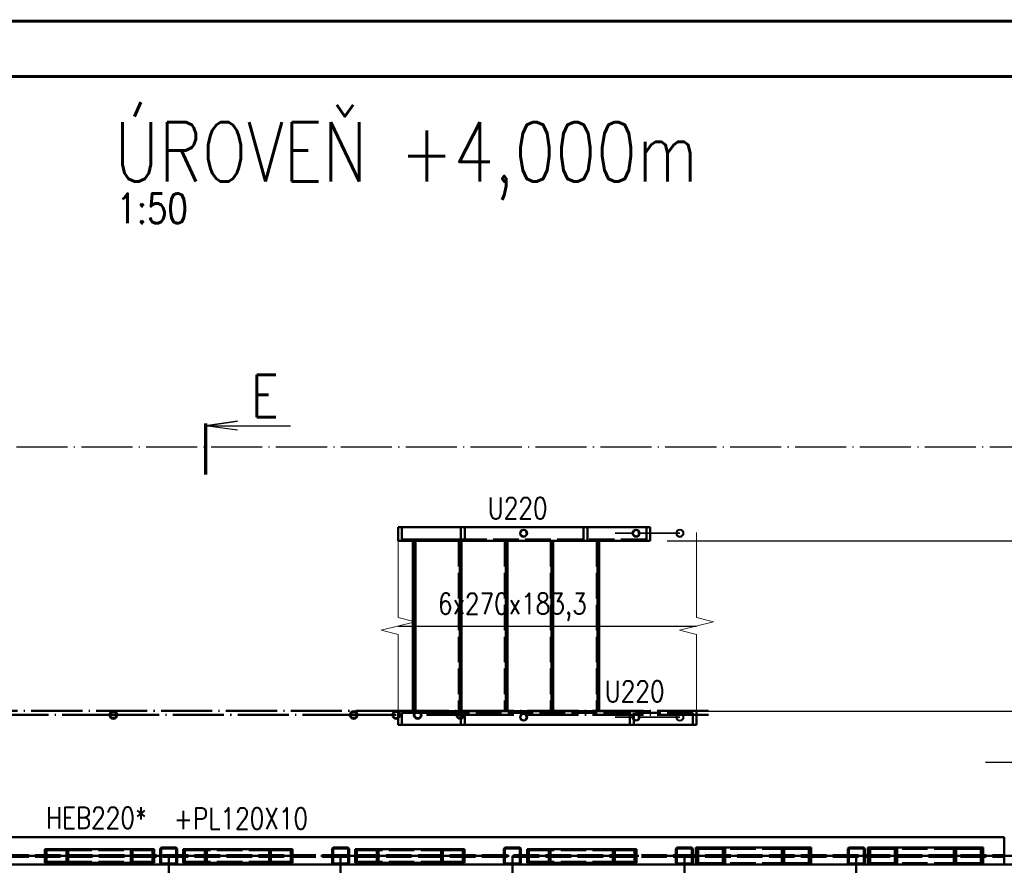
# Paper-space layout 'Layout1' of a CAD drawing. Extents: x -2 to 1033, y -36 to 596.
# Tile 23 of 64: x 464 to 579, y 495 to 594. Entities that reach past the tile are written whole.
import ezdxf
from ezdxf.enums import TextEntityAlignment as Align

# ---------------------------------------------------------------- set-up
doc = ezdxf.new("R2010")
doc.units = 0
for name, pattern in [('ACAD_ISO02W100', [15, 12, -3]), ('ACAD_ISO04W100', [30.5, 24, -3, 0.5, -3]), ('B_CARA_09', [0.5, 0, -0.5]), ('HP_01_CER_B', [8, 5, -1, 1, -1])]:
    doc.linetypes.add(name, pattern=pattern)
doc.layers.get('0').update_dxf_attribs({"linetype": 'CONTINUOUS'})
doc.layers.get('DEFPOINTS').update_dxf_attribs({"color": 132, "linetype": 'CONTINUOUS'})
doc.layers.add('RAMECEK_HP', color=251, linetype='CONTINUOUS')
for name, color, linetype, lineweight in [('SS_1.ET-HALA_TaO-LAVKA_+5.100m-ZABRADLI_DEMONTAZ', 1, 'B_CARA_09', 50), ('SS_DIAGONÁLY 1', 91, 'CONTINUOUS', 50), ('SS_DIAGONÁLY 2', 93, 'CONTINUOUS', 50), ('SS_DIAGONÁLY 3', 95, 'CONTINUOUS', 50), ('SS_KOTY', 3, 'CONTINUOUS', 25), ('SS_OSY_025', 7, 'HP_01_CER_B', 25), ('SS_PLNA_018', 5, 'CONTINUOUS', 18), ('SS_PLNA_025', 7, 'CONTINUOUS', 25), ('SS_PODKLADY_KOTY', 251, 'CONTINUOUS', 13), ('SS_PODLAHA', 31, 'CONTINUOUS', 50), ('SS_POPIS_PROFILU', 13, 'CONTINUOUS', 25), ('SS_PÁSY', 163, 'CONTINUOUS', 50), ('SS_REZ', 6, 'CONTINUOUS', 70), ('SS_SCHODISTE', 30, 'CONTINUOUS', 50), ('SS_SRAFY', 8, 'CONTINUOUS', 18), ('SS_TEXT7', 6, 'CONTINUOUS', 70), ('SS_ZABRADLI', 2, 'CONTINUOUS', 35)]:
    doc.layers.add(name, color=color, linetype=linetype, lineweight=lineweight)
doc.layers.add('SS_PLECHY', color=7, linetype='CONTINUOUS', lineweight=50, true_color=0xb47846)
doc.styles.add('ROMANS', font='romans.shx', dxfattribs={"width": 0.8})
doc.styles.add('romans.shx', font='romans.shx', dxfattribs={"height": 5})
doc.dimstyles.new('A-1_(2.5)_50AS', dxfattribs={"dimtxt": 2.5, "dimasz": 2, "dimexe": 1, "dimexo": 2, "dimgap": 0, "dimtad": 0, "dimdec": 1, "dimlfac": 50, "dimrnd": 1, "dimtxsty": 'ROMANS', "dimblk1": 'OBLIQUE', "dimblk2": 'OBLIQUE', "dimsah": 1, "dimcen": 2, "dimclrd": 256, "dimclre": 256, "dimclrt": 256, "dimadec": 1, "dimazin": 2, "dimtfac": 0.714286, "dimtdec": 1, "dimtmove": 0, "dimatfit": 3, "dimldrblk": 'OPEN', "dimfxl": 1, "dimtvp": 1.142857, "dimtfill": 1, "dimtolj": 1, "dimlwd": -1, "dimlwe": -1, "dimarcsym": 0})
pattern_1 = [(45, (380.100895, 323.958377), (-0.04490128, 0.04490128), [])]

# ---------------------------------------------------------------- blocks, each defined once
blk = doc.blocks.new('*U6')
at = {"layer": 'RAMECEK_HP', "lineweight": 35, "const_width": 0.35}
for points in [[(0, 594), (0, 0), (841, 0), (841, 594)], [(6.5, 587.5), (6.5, 6.5), (834.5, 6.5), (834.5, 587.5)]]:
    blk.add_lwpolyline(points, close=True, dxfattribs=at)
at = {"layer": 'DEFPOINTS', "style": 'ROMANS', "width": 0.8}
blk.add_attdef('TISK', text='', height=10, dxfattribs=at).set_placement((841, -33), align=Align.RIGHT)
blk = doc.blocks.new('0KRIZ(Z)')
at = {"color": 0, "linetype": 'ByBlock', "ltscale": 0.5}
for p, q in [((0, -0.5), (0, 0.5)), ((-0.5, 0), (0.5, 0)), ((0, 0), (0, 0, 1))]:
    blk.add_line(p, q, dxfattribs=at)
blk = doc.blocks.new('_Oblique')
at = {"color": 0, "linetype": 'ByBlock', "lineweight": -2}
blk.add_line((-0.5, -0.5), (0.5, 0.5), dxfattribs=at)
blk = doc.blocks.new('*D76')
at = {"layer": 'DEFPOINTS', "color": 0, "transparency": 16777216}
for p in [(537.69, 512.96, -5238), (594.52, 512.96), (587.1, 506.96, 705.6)]:
    blk.add_point(p, dxfattribs=at)
at = {"layer": 'SS_KOTY', "transparency": 16777216}
for p, q in [((539.69, 512.96), (595.52, 512.96)), ((594.52, 506.96), (594.52, 512.96)), ((589.1, 506.96), (595.52, 506.96))]:
    blk.add_line(p, q, dxfattribs=at)
at = {"layer": 'SS_KOTY', "transparency": 16777216, "xscale": 2, "yscale": 2, "zscale": 2}
for p, rotation in [((594.52, 512.96), 90), ((594.52, 506.96), 270)]:
    blk.add_blockref('_Oblique', p, dxfattribs=dict(at, rotation=rotation))
at = {"layer": 'SS_KOTY', "transparency": 16777216, "insert": (591.67, 509.96), "char_height": 2.5, "attachment_point": 5, "rotation": 90, "style": 'ROMANS', "bg_fill": 3, "box_fill_scale": 1.1, "bg_fill_color": 256, "bg_fill_true_color": 13158600, "bg_fill_transparency": 0}
blk.add_mtext('\\A1;300', dxfattribs=at)
blk = doc.blocks.new('_OPEN')
at = {"color": 0, "linetype": 'ByBlock'}
for p, q in [((-1, 0.167), (0, 0)), ((0, 0), (-1, -0.167)), ((0, 0), (-1, 0))]:
    blk.add_line(p, q, dxfattribs=at)
blk = doc.blocks.new('*D77')
at = {"layer": 'DEFPOINTS', "color": 0, "transparency": 16777216}
for p in [(537.69, 532.96, -5238), (594.52, 532.96), (537.69, 512.96, -5238)]:
    blk.add_point(p, dxfattribs=at)
at = {"layer": 'SS_KOTY', "transparency": 16777216}
for p, q in [((539.69, 532.96), (595.52, 532.96)), ((594.52, 512.96), (594.52, 532.96)), ((539.69, 512.96), (595.52, 512.96))]:
    blk.add_line(p, q, dxfattribs=at)
at = {"layer": 'SS_KOTY', "transparency": 16777216, "xscale": 2, "yscale": 2, "zscale": 2}
for p, rotation in [((594.52, 532.96), 90), ((594.52, 512.96), 270)]:
    blk.add_blockref('_Oblique', p, dxfattribs=dict(at, rotation=rotation))
at = {"layer": 'SS_KOTY', "transparency": 16777216, "insert": (591.67, 522.96), "char_height": 2.5, "attachment_point": 5, "rotation": 90, "style": 'ROMANS', "bg_fill": 3, "box_fill_scale": 1.1, "bg_fill_color": 256, "bg_fill_true_color": 13158600, "bg_fill_transparency": 0}
blk.add_mtext('\\A1;1000', dxfattribs=at)
blk = doc.blocks.new('*D78')
at = {"layer": 'DEFPOINTS', "color": 0, "transparency": 16777216}
for p in [(594.52, 543.96), (606.46, 543.96), (537.69, 532.96, -5238)]:
    blk.add_point(p, dxfattribs=at)
at = {"layer": 'SS_KOTY', "transparency": 16777216}
for p, q in [((604.46, 543.96), (593.52, 543.96)), ((594.52, 532.96), (594.52, 543.96)), ((539.69, 532.96), (595.52, 532.96))]:
    blk.add_line(p, q, dxfattribs=at)
at = {"layer": 'SS_KOTY', "transparency": 16777216, "xscale": 2, "yscale": 2, "zscale": 2}
for p, rotation in [((594.52, 543.96), 90), ((594.52, 532.96), 270)]:
    blk.add_blockref('_Oblique', p, dxfattribs=dict(at, rotation=rotation))
at = {"layer": 'SS_KOTY', "transparency": 16777216, "insert": (591.67, 538.46), "char_height": 2.5, "attachment_point": 5, "rotation": 90, "style": 'ROMANS', "bg_fill": 3, "box_fill_scale": 1.1, "bg_fill_color": 256, "bg_fill_true_color": 13158600, "bg_fill_transparency": 0}
blk.add_mtext('\\A1;550', dxfattribs=at)
blk = doc.blocks.new('0PRER')
blk.add_lwpolyline([(0, 0), (10, 0), (10.5, 2), (11.5, -2), (12, 0), (22, 0)])
blk = doc.blocks.new('*U87')
at = {"layer": 'SS_PLNA_025'}
blk.add_lwpolyline([(3.78, 5.2), (0, 5.72), (3.78, 6.25), (0, 5.72), (10, 5.72)], dxfattribs=at)
at = {"layer": 'SS_REZ'}
blk.add_line((0, 5.99), (0, 0), dxfattribs=at)
at = {"layer": 'SS_TEXT7', "style": 'ROMANS', "width": 0.8}
blk.add_attdef('REZs', text='', height=5, dxfattribs=at).set_placement((7, 6.72), align=Align.CENTER)

psp = doc.layouts.get("Layout1")

# ---------------------------------------------------------------- hatches: boundary and pattern name
at = {"layer": 'SS_SRAFY'}
h = psp.add_hatch(dxfattribs=at)
h.set_pattern_fill('ANSI31', color=5, scale=0.02, style=0)
h.set_pattern_definition(pattern_1)
h.paths.add_polyline_path([(522.8046, 534.3034, 1), (522.8046, 533.4134, 1)], flags=0)
h.paths.add_polyline_path([(522.8046, 534.2034, 1), (522.8046, 533.5134, 1)], flags=0)
h = psp.add_hatch(dxfattribs=at)
h.set_pattern_fill('ANSI31', color=5, scale=0.02, style=0)
h.set_pattern_definition(pattern_1)
h.paths.add_polyline_path([(536.0353, 534.3034, 1), (536.0353, 533.4134, 1)], flags=0)
h.paths.add_polyline_path([(536.0353, 534.2034, 1), (536.0353, 533.5134, 1)], flags=0)
h = psp.add_hatch(dxfattribs=at)
h.set_pattern_fill('ANSI31', color=5, scale=0.02, style=0)
h.set_pattern_definition(pattern_1)
h.paths.add_polyline_path([(522.8046, 512.7034, 1), (522.8046, 511.8134, 1)], flags=0)
h.paths.add_polyline_path([(522.8046, 512.6034, 1), (522.8046, 511.9134, 1)], flags=0)
h = psp.add_hatch(dxfattribs=at)
h.set_pattern_fill('ANSI31', color=5, scale=0.02, style=0)
h.set_pattern_definition(pattern_1)
h.paths.add_polyline_path([(536.0354, 512.7034, 1), (536.0354, 511.8134, 1)], flags=0)
h.paths.add_polyline_path([(536.0354, 512.6034, 1), (536.0354, 511.9134, 1)], flags=0)
h = psp.add_hatch(dxfattribs=at)
h.set_pattern_fill('ANSI31', color=5, scale=0.02, style=0)
h.set_pattern_definition(pattern_1)
h.paths.add_polyline_path([(481.8609, 496.9584), (480.3409, 496.9584, 0.41421356), (480.1009, 496.7184), (480.1009, 495.1984, 0.41421356), (480.3409, 494.9584), (481.8609, 494.9584, 0.41421356), (482.1009, 495.1984), (482.1009, 496.7184, 0.41421356)], flags=0)
h.paths.add_polyline_path([(481.9809, 496.7184), (481.9809, 495.1984, -0.41421356), (481.8609, 495.0784), (480.3409, 495.0784, -0.41421356), (480.2209, 495.1984), (480.2209, 496.7184, -0.41421356), (480.3409, 496.8384), (481.8609, 496.8384, -0.41421356)], flags=0)
h = psp.add_hatch(dxfattribs=at)
h.set_pattern_fill('ANSI31', color=5, scale=0.02, style=0)
h.set_pattern_definition(pattern_1)
h.paths.add_polyline_path([(502.0609, 496.9584), (500.5409, 496.9584, 0.41421356), (500.3009, 496.7184), (500.3009, 495.1984, 0.41421356), (500.5409, 494.9584), (502.0609, 494.9584, 0.41421356), (502.3009, 495.1984), (502.3009, 496.7184, 0.41421356)], flags=0)
h.paths.add_polyline_path([(502.1809, 496.7184), (502.1809, 495.1984, -0.41421356), (502.0609, 495.0784), (500.5409, 495.0784, -0.41421356), (500.4209, 495.1984), (500.4209, 496.7184, -0.41421356), (500.5409, 496.8384), (502.0609, 496.8384, -0.41421356)], flags=0)
h = psp.add_hatch(dxfattribs=at)
h.set_pattern_fill('ANSI31', color=5, scale=0.02, style=0)
h.set_pattern_definition(pattern_1)
h.paths.add_polyline_path([(522.2609, 496.9584), (520.7409, 496.9584, 0.41421356), (520.5009, 496.7184), (520.5009, 495.1984, 0.41421356), (520.7409, 494.9584), (522.2609, 494.9584, 0.41421356), (522.5009, 495.1984), (522.5009, 496.7184, 0.41421356)], flags=0)
h.paths.add_polyline_path([(522.3809, 496.7184), (522.3809, 495.1984, -0.41421356), (522.2609, 495.0784), (520.7409, 495.0784, -0.41421356), (520.6209, 495.1984), (520.6209, 496.7184, -0.41421356), (520.7409, 496.8384), (522.2609, 496.8384, -0.41421356)], flags=0)
h = psp.add_hatch(dxfattribs=at)
h.set_pattern_fill('ANSI31', color=5, scale=0.02, style=0)
h.set_pattern_definition(pattern_1)
h.paths.add_polyline_path([(542.4609, 496.9584), (540.9409, 496.9584, 0.41421356), (540.7009, 496.7184), (540.7009, 495.1984, 0.41421356), (540.9409, 494.9584), (542.4609, 494.9584, 0.41421356), (542.7009, 495.1984), (542.7009, 496.7184, 0.41421356)], flags=0)
h.paths.add_polyline_path([(542.5809, 496.7184), (542.5809, 495.1984, -0.41421356), (542.4609, 495.0784), (540.9409, 495.0784, -0.41421356), (540.8209, 495.1984), (540.8209, 496.7184, -0.41421356), (540.9409, 496.8384), (542.4609, 496.8384, -0.41421356)], flags=0)
h = psp.add_hatch(dxfattribs=at)
h.set_pattern_fill('ANSI31', color=5, scale=0.02, style=0)
h.set_pattern_definition(pattern_1)
h.paths.add_polyline_path([(562.6609, 496.9584), (561.1409, 496.9584, 0.41421356), (560.9009, 496.7184), (560.9009, 495.1984, 0.41421356), (561.1409, 494.9584), (562.6609, 494.9584, 0.41421356), (562.9009, 495.1984), (562.9009, 496.7184, 0.41421356)], flags=0)
h.paths.add_polyline_path([(562.7809, 496.7184), (562.7809, 495.1984, -0.41421356), (562.6609, 495.0784), (561.1409, 495.0784, -0.41421356), (561.0209, 495.1984), (561.0209, 496.7184, -0.41421356), (561.1409, 496.8384), (562.6609, 496.8384, -0.41421356)], flags=0)

# ---------------------------------------------------------------- linework, layer by layer
at = {"layer": 'SS_1.ET-HALA_TaO-LAVKA_+5.100m-ZABRADLI_DEMONTAZ', "color": 2, "linetype": 'ACAD_ISO04W100', "ltscale": 0.25}
for p, q in [((509.0809, 513.0184), (410.9009, 513.0184)), ((474.5942, 512.5134), (446.3476, 512.5134)), ((502.8409, 512.5134), (474.5942, 512.5134)), ((502.8409, 512.5134), (506.8209, 512.5134)), ((511.3809, 512.5134), (515.3609, 512.5134))]:
    psp.add_line(p, q, dxfattribs=at)
at = {"layer": 'SS_1.ET-HALA_TaO-LAVKA_+5.100m-ZABRADLI_DEMONTAZ', "color": 2, "linetype": 'Continuous', "ltscale": 0.25}
for centre, radius in [((474.5942, 512.5134), 0.445), ((474.5942, 512.5134), 0.345), ((502.8409, 512.5134), 0.445), ((502.8409, 512.5134), 0.345), ((507.8409, 512.5134), 0.445), ((507.8409, 512.5134), 0.387), ((510.3609, 512.5134), 0.445), ((510.3609, 512.5134), 0.387), ((515.3609, 512.5134), 0.445), ((515.3609, 512.5134), 0.345)]:
    psp.add_circle(centre, radius, dxfattribs=at)
at = {"layer": 'SS_1.ET-HALA_TaO-LAVKA_+5.100m-ZABRADLI_DEMONTAZ', "color": 2, "linetype": 'ACAD_ISO04W100', "ltscale": 0.25, "extrusion": (0, -1, 0)}
psp.add_arc((506.8209, 0, -512.5134), 1.02, 270, 0, dxfattribs=at)
at = {"layer": 'SS_DIAGONÁLY 1', "color": 1, "linetype": 'Continuous', "ltscale": 0.25}
for p, q in [((480.1009, 496.7184), (480.1009, 495.1984)), ((480.2209, 495.1984), (480.2209, 496.7184)), ((481.8609, 496.9584), (480.3409, 496.9584)), ((480.3409, 496.8384), (481.8609, 496.8384)), ((481.9809, 496.7184), (481.9809, 495.1984)), ((482.1009, 495.1984), (482.1009, 496.7184)), ((500.3009, 496.7184), (500.3009, 495.1984)), ((500.4209, 495.1984), (500.4209, 496.7184)), ((502.0609, 496.9584), (500.5409, 496.9584)), ((500.5409, 496.8384), (502.0609, 496.8384)), ((502.1809, 496.7184), (502.1809, 495.1984)), ((502.3009, 495.1984), (502.3009, 496.7184)), ((520.5009, 496.7184), (520.5009, 495.1984)), ((520.6209, 495.1984), (520.6209, 496.7184)), ((522.2609, 496.9584), (520.7409, 496.9584)), ((520.7409, 496.8384), (522.2609, 496.8384)), ((522.3809, 496.7184), (522.3809, 495.1984)), ((522.5009, 495.1984), (522.5009, 496.7184)), ((540.7009, 496.7184), (540.7009, 495.1984)), ((540.8209, 495.1984), (540.8209, 496.7184)), ((542.4609, 496.9584), (540.9409, 496.9584)), ((540.9409, 496.8384), (542.4609, 496.8384)), ((542.5809, 496.7184), (542.5809, 495.1984)), ((542.7009, 495.1984), (542.7009, 496.7184)), ((560.9009, 496.7184), (560.9009, 495.1984)), ((561.0209, 495.1984), (561.0209, 496.7184)), ((562.6609, 496.9584), (561.1409, 496.9584)), ((561.1409, 496.8384), (562.6609, 496.8384)), ((562.7809, 496.7184), (562.7809, 495.1984)), ((562.9009, 495.1984), (562.9009, 496.7184)), ((481.8609, 495.0784), (480.3409, 495.0784)), ((481.8609, 494.9584), (480.3409, 494.9584)), ((502.0609, 495.0784), (500.5409, 495.0784)), ((502.0609, 494.9584), (500.5409, 494.9584)), ((522.2609, 495.0784), (520.7409, 495.0784)), ((522.2609, 494.9584), (520.7409, 494.9584)), ((542.4609, 495.0784), (540.9409, 495.0784)), ((542.4609, 494.9584), (540.9409, 494.9584)), ((562.6609, 495.0784), (561.1409, 495.0784)), ((562.6609, 494.9584), (561.1409, 494.9584))]:
    psp.add_line(p, q, dxfattribs=at)
at = {"layer": 'SS_DIAGONÁLY 1', "color": 7, "linetype": 'ACAD_ISO04W100', "ltscale": 0.25}
for p, q in [((481.1009, 495.9584), (481.1009, 495.9584)), ((501.3009, 495.9584), (501.3009, 495.9584)), ((521.5009, 495.9584), (521.5009, 495.9584)), ((541.7009, 495.9584), (541.7009, 495.9584)), ((561.9009, 495.9584), (561.9009, 495.9584))]:
    psp.add_line(p, q, dxfattribs=at)
at = {"layer": 'SS_DIAGONÁLY 1', "color": 1, "linetype": 'Continuous', "ltscale": 0.25}
for centre, start, end in [((480.3409, 496.7184), 90, 180), ((481.8609, 496.7184), 0, 90), ((500.5409, 496.7184), 90, 180), ((502.0609, 496.7184), 0, 90), ((520.7409, 496.7184), 90, 180), ((522.2609, 496.7184), 0, 90), ((540.9409, 496.7184), 90, 180), ((542.4609, 496.7184), 0, 90), ((561.1409, 496.7184), 90, 180), ((562.6609, 496.7184), 0, 90), ((480.3409, 495.1984), 180, 270), ((481.8609, 495.1984), 270, 0), ((500.5409, 495.1984), 180, 270), ((502.0609, 495.1984), 270, 0), ((520.7409, 495.1984), 180, 270), ((522.2609, 495.1984), 270, 0), ((540.9409, 495.1984), 180, 270), ((542.4609, 495.1984), 270, 0), ((561.1409, 495.1984), 180, 270), ((562.6609, 495.1984), 270, 0)]:
    psp.add_arc(centre, 0.24, start, end, dxfattribs=at)
at = {"layer": 'SS_DIAGONÁLY 1', "color": 1, "linetype": 'Continuous', "ltscale": 0.25, "extrusion": (0, 0, -1)}
for centre, start, end in [((-480.3409, 496.7184), 0, 90), ((-481.8609, 496.7184), 90, 180), ((-500.5409, 496.7184), 0, 90), ((-502.0609, 496.7184), 90, 180), ((-520.7409, 496.7184), 0, 90), ((-522.2609, 496.7184), 90, 180), ((-540.9409, 496.7184), 0, 90), ((-542.4609, 496.7184), 90, 180), ((-561.1409, 496.7184), 0, 90), ((-562.6609, 496.7184), 90, 180), ((-480.3409, 495.1984), 270, 0), ((-481.8609, 495.1984), 180, 270), ((-500.5409, 495.1984), 270, 0), ((-502.0609, 495.1984), 180, 270), ((-520.7409, 495.1984), 270, 0), ((-522.2609, 495.1984), 180, 270), ((-540.9409, 495.1984), 270, 0), ((-542.4609, 495.1984), 180, 270), ((-561.1409, 495.1984), 270, 0), ((-562.6609, 495.1984), 180, 270)]:
    psp.add_arc(centre, 0.12, start, end, dxfattribs=at)
at = {"layer": 'SS_DIAGONÁLY 2', "color": 1, "linetype": 'Continuous', "ltscale": 0.25}
for p, q in [((466.5366, 496.7584), (469.293, 496.7584)), ((466.5366, 496.7584), (466.5366, 495.1584)), ((466.7433, 496.6384), (469.0862, 496.6384)), ((466.7433, 496.6384), (466.7433, 495.2784)), ((469.0862, 496.6384), (469.0862, 495.2784)), ((469.293, 496.7584), (479.3929, 496.7584)), ((469.293, 496.7584), (469.293, 495.1584)), ((479.3929, 495.1584), (479.3929, 496.7584)), ((482.8089, 496.7584), (492.9088, 496.7584)), ((482.8089, 496.7584), (482.8089, 495.1584)), ((492.9088, 496.7584), (495.6652, 496.7584)), ((492.9088, 495.1584), (492.9088, 496.7584)), ((493.1156, 496.6384), (495.4585, 496.6384)), ((493.1156, 495.2784), (493.1156, 496.6384)), ((495.4585, 495.2784), (495.4585, 496.6384)), ((495.6652, 495.1584), (495.6652, 496.7584)), ((503.0089, 496.7584), (513.1088, 496.7584)), ((503.0089, 496.7584), (503.0089, 495.1584)), ((513.1088, 496.7584), (515.8652, 496.7584)), ((513.1088, 495.1584), (513.1088, 496.7584)), ((513.3156, 496.6384), (515.6585, 496.6384)), ((513.3156, 495.2784), (513.3156, 496.6384)), ((515.6585, 495.2784), (515.6585, 496.6384)), ((515.8652, 495.1584), (515.8652, 496.7584)), ((523.2089, 496.7584), (533.3088, 496.7584)), ((523.2089, 496.7584), (523.2089, 495.1584)), ((533.3088, 496.7584), (536.0652, 496.7584)), ((533.3088, 495.1584), (533.3088, 496.7584)), ((533.5156, 496.6384), (535.8585, 496.6384)), ((533.5156, 495.2784), (533.5156, 496.6384)), ((535.8585, 495.2784), (535.8585, 496.6384)), ((536.0652, 495.1584), (536.0652, 496.7584)), ((466.7433, 495.2784), (469.0862, 495.2784)), ((493.1156, 495.2784), (495.4585, 495.2784)), ((513.3156, 495.2784), (515.6585, 495.2784)), ((533.5156, 495.2784), (535.8585, 495.2784)), ((466.5366, 495.1584), (469.293, 495.1584)), ((469.293, 495.1584), (479.3929, 495.1584)), ((482.8089, 495.1584), (492.9088, 495.1584)), ((492.9088, 495.1584), (495.6652, 495.1584)), ((503.0089, 495.1584), (513.1088, 495.1584)), ((513.1088, 495.1584), (515.8652, 495.1584)), ((523.2089, 495.1584), (533.3088, 495.1584)), ((533.3088, 495.1584), (536.0652, 495.1584))]:
    psp.add_line(p, q, dxfattribs=at)
at = {"layer": 'SS_DIAGONÁLY 2', "color": 3, "linetype": 'ACAD_ISO02W100', "ltscale": 0.25}
for p, q in [((469.0862, 496.6384), (479.1862, 496.6384)), ((476.6366, 495.1584), (476.6366, 496.7584)), ((476.8433, 495.2784), (476.8433, 496.6384)), ((479.1862, 495.2784), (479.1862, 496.6384)), ((483.0156, 496.6384), (493.1156, 496.6384)), ((483.0156, 496.6384), (483.0156, 495.2784)), ((485.3585, 496.6384), (485.3585, 495.2784)), ((485.5652, 496.7584), (485.5652, 495.1584)), ((503.2156, 496.6384), (513.3156, 496.6384)), ((503.2156, 496.6384), (503.2156, 495.2784)), ((505.5585, 496.6384), (505.5585, 495.2784)), ((505.7652, 496.7584), (505.7652, 495.1584)), ((523.4156, 496.6384), (533.5156, 496.6384)), ((523.4156, 496.6384), (523.4156, 495.2784)), ((525.7585, 496.6384), (525.7585, 495.2784)), ((525.9652, 496.7584), (525.9652, 495.1584)), ((469.0862, 495.2784), (479.1862, 495.2784)), ((483.0156, 495.2784), (493.1156, 495.2784)), ((503.2156, 495.2784), (513.3156, 495.2784)), ((523.4156, 495.2784), (533.5156, 495.2784))]:
    psp.add_line(p, q, dxfattribs=at)
at = {"layer": 'SS_DIAGONÁLY 2', "color": 7, "linetype": 'ACAD_ISO04W100', "ltscale": 0.25}
for p, q in [((467.9148, 495.9584), (481.1009, 495.9584)), ((494.287, 495.9584), (481.1009, 495.9584)), ((514.487, 495.9584), (501.3009, 495.9584)), ((534.687, 495.9584), (521.5009, 495.9584))]:
    psp.add_line(p, q, dxfattribs=at)
at = {"layer": 'SS_DIAGONÁLY 3', "color": 1, "linetype": 'Continuous', "ltscale": 0.25}
for p, q in [((553.1643, 496.9584), (543.0643, 496.9584)), ((543.0643, 496.9584), (543.0643, 494.9584)), ((556.6097, 496.9584), (553.1643, 496.9584)), ((553.1643, 494.9584), (553.1643, 496.9584)), ((553.4399, 496.7984), (556.3341, 496.7984)), ((553.4399, 495.1184), (553.4399, 496.7984)), ((556.3341, 495.1184), (556.3341, 496.7984)), ((556.6097, 494.9584), (556.6097, 496.9584)), ((573.3643, 496.9584), (563.2643, 496.9584)), ((563.2643, 496.9584), (563.2643, 494.9584)), ((576.8097, 496.9584), (573.3643, 496.9584)), ((573.3643, 494.9584), (573.3643, 496.9584)), ((573.6399, 496.7984), (576.5341, 496.7984)), ((573.6399, 495.1184), (573.6399, 496.7984)), ((576.5341, 495.1184), (576.5341, 496.7984)), ((576.8097, 494.9584), (576.8097, 496.9584)), ((553.1643, 494.9584), (546.4309, 494.9584)), ((556.6097, 494.9584), (553.1643, 494.9584)), ((553.4399, 495.1184), (556.3341, 495.1184)), ((573.3643, 494.9584), (566.6309, 494.9584)), ((576.8097, 494.9584), (573.3643, 494.9584)), ((573.6399, 495.1184), (576.5341, 495.1184))]:
    psp.add_line(p, q, dxfattribs=at)
at = {"layer": 'SS_DIAGONÁLY 3', "color": 3, "linetype": 'ACAD_ISO02W100', "ltscale": 0.25}
for p, q in [((543.3399, 496.7984), (553.4399, 496.7984)), ((543.3399, 496.7984), (543.3399, 495.1184)), ((546.2341, 496.7984), (546.2341, 495.1184)), ((546.5098, 496.9584), (546.5098, 494.9584)), ((563.5399, 496.7984), (573.6399, 496.7984)), ((563.5399, 496.7984), (563.5399, 495.1184)), ((566.4341, 496.7984), (566.4341, 495.1184)), ((566.7098, 496.9584), (566.7098, 494.9584)), ((543.3399, 495.1184), (553.4399, 495.1184)), ((563.5399, 495.1184), (573.6399, 495.1184))]:
    psp.add_line(p, q, dxfattribs=at)
at = {"layer": 'SS_DIAGONÁLY 3', "color": 7, "linetype": 'ACAD_ISO04W100', "ltscale": 0.25}
for p, q in [((554.887, 495.9584), (541.7009, 495.9584)), ((575.087, 495.9584), (561.9009, 495.9584))]:
    psp.add_line(p, q, dxfattribs=at)
at = {"layer": 'SS_PLECHY', "color": 7, "linetype": 'ACAD_ISO04W100', "ltscale": 0.25}
psp.add_line((381.1009, 494.9584), (581.1009, 494.9584), dxfattribs=at)
at = {"layer": 'SS_PLECHY', "color": 1, "linetype": 'Continuous', "ltscale": 0.25}
for p, q in [((480.3409, 494.9584), (461.6609, 494.9584)), ((500.5409, 494.9584), (481.8609, 494.9584)), ((520.7409, 494.9584), (502.0609, 494.9584)), ((540.9409, 494.9584), (522.2609, 494.9584)), ((546.4309, 494.9584), (542.4609, 494.9584)), ((561.1409, 494.9584), (556.6097, 494.9584)), ((566.6309, 494.9584), (562.6609, 494.9584)), ((581.1009, 494.9584), (576.8097, 494.9584))]:
    psp.add_line(p, q, dxfattribs=at)
at = {"layer": 'SS_PODLAHA', "color": 7, "linetype": 'ACAD_ISO04W100', "ltscale": 0.25}
for p, q in [((481.1009, 495.9584), (481.1009, 365.9584)), ((501.3009, 495.9584), (501.3009, 365.9584)), ((521.5009, 495.9584), (521.5009, 365.9584)), ((541.7009, 495.9584), (541.7009, 365.9584)), ((561.9009, 495.9584), (561.9009, 365.9584))]:
    psp.add_line(p, q, dxfattribs=at)
at = {"layer": 'SS_PÁSY', "color": 1, "linetype": 'Continuous', "ltscale": 0.25}
for p, q in [((579.3009, 498.1584), (382.9009, 498.1584)), ((579.3009, 494.9584), (579.3009, 498.1584))]:
    psp.add_line(p, q, dxfattribs=at)
at = {"layer": 'SS_PÁSY', "color": 7, "linetype": 'ACAD_ISO04W100', "ltscale": 0.25}
psp.add_line((582.1009, 495.9584), (380.1009, 495.9584), dxfattribs=at)
at = {"layer": 'SS_PÁSY', "color": 3, "linetype": 'ACAD_ISO02W100', "ltscale": 0.25}
for p, q in [((382.9009, 496.0534), (579.3009, 496.0534)), ((382.9009, 495.8634), (579.3009, 495.8634))]:
    psp.add_line(p, q, dxfattribs=at)
at = {"layer": 'SS_SCHODISTE', "color": 1, "linetype": 'Continuous', "ltscale": 0.25}
for p, q in [((508.506, 534.5584), (508.061, 534.5584)), ((508.061, 534.5584), (508.061, 532.9584)), ((515.4486, 534.5584), (508.506, 534.5584)), ((508.506, 534.5584), (508.506, 533.1384)), ((515.8936, 534.5584), (515.4486, 534.5584)), ((515.4486, 534.5584), (515.4486, 533.1384)), ((515.8936, 534.5584), (515.8936, 532.9584)), ((508.061, 532.9584), (510.1009, 532.9584)), ((515.4486, 533.1384), (508.506, 533.1384)), ((509.8009, 532.9584), (509.8009, 512.9584)), ((510.1009, 532.9584), (515.8936, 532.9584)), ((515.5009, 512.9584), (515.5009, 532.9584)), ((520.9009, 512.9584), (520.9009, 532.9584)), ((526.3009, 512.9584), (526.3009, 532.9584)), ((531.7009, 512.9584), (531.7009, 532.9584)), ((508.061, 512.9584), (510.0009, 512.9584)), ((508.061, 512.9584), (508.061, 511.3584)), ((515.4486, 512.7784), (508.506, 512.7784)), ((508.506, 512.7784), (508.506, 511.3584)), ((510.0009, 512.9584), (515.8936, 512.9584)), ((515.4486, 512.7784), (515.4486, 511.3584)), ((515.8936, 512.9584), (534.45, 512.9584)), ((515.8936, 512.9584), (515.8936, 511.3584)), ((508.506, 511.3584), (508.061, 511.3584)), ((515.4486, 511.3584), (508.506, 511.3584)), ((515.8936, 511.3584), (515.4486, 511.3584))]:
    psp.add_line(p, q, dxfattribs=at)
at = {"layer": 'SS_SCHODISTE', "color": 3, "linetype": 'ACAD_ISO02W100', "ltscale": 0.25}
for p, q in [((529.8573, 532.9584), (529.8573, 534.5584)), ((530.3023, 533.1384), (530.3023, 534.5584)), ((535.3064, 511.3584), (535.3064, 512.9584)), ((535.7514, 511.3584), (535.7514, 512.7784))]:
    psp.add_line(p, q, dxfattribs=at)
at = {"layer": 'SS_SCHODISTE', "color": 9, "linetype": 'Continuous', "ltscale": 0.25}
for p, q in [((510.0009, 532.9584), (510.0009, 512.9584)), ((510.1009, 512.9584), (510.1009, 532.9584))]:
    psp.add_line(p, q, dxfattribs=at)
at = {"layer": 'SS_SCHODISTE', "color": 9, "linetype": 'ACAD_ISO02W100', "ltscale": 0.25}
for p, q in [((515.2009, 532.9584), (515.2009, 512.9584)), ((515.3009, 512.9584), (515.3009, 532.9584)), ((515.4009, 532.9584), (515.4009, 512.9584)), ((520.6009, 532.9584), (520.6009, 512.9584)), ((520.7009, 512.9584), (520.7009, 532.9584)), ((520.8009, 532.9584), (520.8009, 512.9584)), ((526.0009, 532.9584), (526.0009, 512.9584)), ((526.1009, 512.9584), (526.1009, 532.9584)), ((526.2009, 532.9584), (526.2009, 512.9584)), ((531.4009, 532.9584), (531.4009, 512.9584)), ((531.5009, 512.9584), (531.5009, 532.9584))]:
    psp.add_line(p, q, dxfattribs=at)
at = {"layer": 'SS_ZABRADLI', "color": 3, "linetype": 'ACAD_ISO02W100', "ltscale": 0.25}
for p, q in [((522.3596, 533.8584), (522.3934, 534.0287)), ((522.3934, 533.6881), (522.3596, 533.8584)), ((522.3934, 534.0287), (522.4899, 534.173)), ((522.4899, 533.5437), (522.3934, 533.6881)), ((522.4858, 533.9904), (522.4596, 533.8584)), ((522.4596, 533.8584), (522.4858, 533.7264)), ((522.5606, 534.1023), (522.4858, 533.9904)), ((522.4858, 533.7264), (522.5606, 533.6144)), ((522.4899, 534.173), (522.6343, 534.2695)), ((522.6343, 533.4473), (522.4899, 533.5437)), ((522.6725, 534.1771), (522.5606, 534.1023)), ((522.5606, 533.6144), (522.6725, 533.5396)), ((522.6343, 534.2695), (522.8046, 534.3034)), ((522.8046, 533.4134), (522.6343, 533.4473)), ((522.8046, 534.2034), (522.6725, 534.1771)), ((522.6725, 533.5396), (522.8046, 533.5134)), ((522.8046, 534.3034), (522.9749, 534.2695)), ((522.9366, 534.1771), (522.8046, 534.2034)), ((522.8046, 533.5134), (522.9366, 533.5396)), ((522.9749, 533.4473), (522.8046, 533.4134)), ((523.0485, 534.1023), (522.9366, 534.1771)), ((522.9366, 533.5396), (523.0485, 533.6144)), ((522.9749, 534.2695), (523.1192, 534.173)), ((523.1192, 533.5437), (522.9749, 533.4473)), ((523.1233, 533.9904), (523.0485, 534.1023)), ((523.0485, 533.6144), (523.1233, 533.7264)), ((523.1192, 534.173), (523.2157, 534.0287)), ((523.2157, 533.6881), (523.1192, 533.5437)), ((523.1496, 533.8584), (523.1233, 533.9904)), ((523.1233, 533.7264), (523.1496, 533.8584)), ((523.2157, 534.0287), (523.2496, 533.8584)), ((523.2496, 533.8584), (523.2157, 533.6881)), ((535.5903, 533.8584), (535.6242, 534.0287)), ((535.6242, 533.6881), (535.5903, 533.8584)), ((535.6242, 534.0287), (535.7207, 534.173)), ((535.7207, 533.5437), (535.6242, 533.6881)), ((535.7166, 533.9904), (535.6903, 533.8584)), ((535.6903, 533.8584), (535.7166, 533.7264)), ((535.7914, 534.1023), (535.7166, 533.9904)), ((535.7166, 533.7264), (535.7914, 533.6144)), ((535.7207, 534.173), (535.8651, 534.2695)), ((535.8651, 533.4473), (535.7207, 533.5437)), ((535.9033, 534.1771), (535.7914, 534.1023)), ((535.7914, 533.6144), (535.9033, 533.5396)), ((535.8651, 534.2695), (536.0353, 534.3034)), ((536.0353, 533.4134), (535.8651, 533.4473)), ((536.0353, 534.2034), (535.9033, 534.1771)), ((535.9033, 533.5396), (536.0353, 533.5134)), ((536.0353, 534.3034), (536.2056, 534.2695)), ((536.1674, 534.1771), (536.0353, 534.2034)), ((536.0353, 533.5134), (536.1674, 533.5396)), ((536.2056, 533.4473), (536.0353, 533.4134)), ((536.2793, 534.1023), (536.1674, 534.1771)), ((536.1674, 533.5396), (536.2793, 533.6144)), ((536.2056, 534.2695), (536.35, 534.173)), ((536.35, 533.5437), (536.2056, 533.4473)), ((536.3541, 533.9904), (536.2793, 534.1023)), ((536.2793, 533.6144), (536.3541, 533.7264)), ((536.35, 534.173), (536.4465, 534.0287)), ((536.4465, 533.6881), (536.35, 533.5437)), ((536.3803, 533.8584), (536.3541, 533.9904)), ((536.3541, 533.7264), (536.3803, 533.8584)), ((536.4465, 534.0287), (536.4803, 533.8584)), ((536.4803, 533.8584), (536.4465, 533.6881)), ((522.4899, 512.573), (522.6343, 512.6695)), ((522.6343, 512.6695), (522.8046, 512.7034)), ((522.8046, 512.6034), (522.6726, 512.5771)), ((522.8046, 512.7034), (522.9749, 512.6695)), ((522.9366, 512.5771), (522.8046, 512.6034)), ((522.9749, 512.6695), (523.1192, 512.573)), ((535.7207, 512.573), (535.8651, 512.6695)), ((535.8651, 512.6695), (536.0354, 512.7034)), ((536.0354, 512.6034), (535.9033, 512.5771)), ((536.0354, 512.7034), (536.2057, 512.6695)), ((536.1674, 512.5771), (536.0354, 512.6034)), ((536.2057, 512.6695), (536.35, 512.573)), ((522.3596, 512.2584), (522.3935, 512.4287)), ((522.3935, 512.0881), (522.3596, 512.2584)), ((522.3935, 512.4287), (522.4899, 512.573)), ((522.4899, 511.9437), (522.3935, 512.0881)), ((522.4858, 512.3904), (522.4596, 512.2584)), ((522.4596, 512.2584), (522.4858, 512.1264)), ((522.5606, 512.5023), (522.4858, 512.3904)), ((522.4858, 512.1264), (522.5606, 512.0144)), ((522.6343, 511.8473), (522.4899, 511.9437)), ((522.6726, 512.5771), (522.5606, 512.5023)), ((522.5606, 512.0144), (522.6726, 511.9396)), ((522.8046, 511.8134), (522.6343, 511.8473)), ((522.6726, 511.9396), (522.8046, 511.9134)), ((522.8046, 511.9134), (522.9366, 511.9396)), ((522.9749, 511.8473), (522.8046, 511.8134)), ((523.0485, 512.5023), (522.9366, 512.5771)), ((522.9366, 511.9396), (523.0485, 512.0144)), ((523.1192, 511.9437), (522.9749, 511.8473)), ((523.1233, 512.3904), (523.0485, 512.5023)), ((523.0485, 512.0144), (523.1233, 512.1264)), ((523.1192, 512.573), (523.2157, 512.4287)), ((523.2157, 512.0881), (523.1192, 511.9437)), ((523.1496, 512.2584), (523.1233, 512.3904)), ((523.1233, 512.1264), (523.1496, 512.2584)), ((523.2157, 512.4287), (523.2496, 512.2584)), ((523.2496, 512.2584), (523.2157, 512.0881)), ((535.5904, 512.2584), (535.6242, 512.4287)), ((535.6242, 512.0881), (535.5904, 512.2584)), ((535.6242, 512.4287), (535.7207, 512.573)), ((535.7207, 511.9437), (535.6242, 512.0881)), ((535.7166, 512.3904), (535.6904, 512.2584)), ((535.6904, 512.2584), (535.7166, 512.1264)), ((535.7914, 512.5023), (535.7166, 512.3904)), ((535.7166, 512.1264), (535.7914, 512.0144)), ((535.8651, 511.8473), (535.7207, 511.9437)), ((535.9033, 512.5771), (535.7914, 512.5023)), ((535.7914, 512.0144), (535.9033, 511.9396)), ((536.0354, 511.8134), (535.8651, 511.8473)), ((535.9033, 511.9396), (536.0354, 511.9134)), ((536.0354, 511.9134), (536.1674, 511.9396)), ((536.2057, 511.8473), (536.0354, 511.8134)), ((536.2793, 512.5023), (536.1674, 512.5771)), ((536.1674, 511.9396), (536.2793, 512.0144)), ((536.35, 511.9437), (536.2057, 511.8473)), ((536.3541, 512.3904), (536.2793, 512.5023)), ((536.2793, 512.0144), (536.3541, 512.1264)), ((536.35, 512.573), (536.4465, 512.4287)), ((536.4465, 512.0881), (536.35, 511.9437)), ((536.3804, 512.2584), (536.3541, 512.3904)), ((536.3541, 512.1264), (536.3804, 512.2584)), ((536.4465, 512.4287), (536.4804, 512.2584)), ((536.4804, 512.2584), (536.4465, 512.0881))]:
    psp.add_line(p, q, dxfattribs=at)
at = {"layer": 'SS_ZABRADLI', "color": 7, "linetype": 'ACAD_ISO04W100', "ltscale": 0.25}
for p, q in [((535.7701, 533.8584), (533.5663, 533.8584)), ((535.7701, 512.2584), (533.5663, 512.2584))]:
    psp.add_line(p, q, dxfattribs=at)
at = {"layer": 'SS_ZABRADLI', "color": 1, "linetype": 'Continuous', "ltscale": 0.25}
for centre, radius in [((522.8046, 533.8584), 0.445), ((522.8046, 533.8584), 0.345), ((536.0353, 533.8584), 0.445), ((536.0353, 533.8584), 0.345), ((522.8046, 512.2584), 0.445), ((522.8046, 512.2584), 0.345), ((536.0354, 512.2584), 0.445), ((536.0354, 512.2584), 0.345)]:
    psp.add_circle(centre, radius, dxfattribs=at)

# ---------------------------------------------------------------- block references
at = {"layer": 'RAMECEK_HP'}
psp.add_blockref('*U6', (0, 0), dxfattribs=at)
at = {"layer": 'SS_OSY_025', "xscale": 10, "yscale": 10}
psp.add_blockref('0KRIZ(Z)', (582.1009, 506.9584, 705.6), dxfattribs=at)
at = {"layer": 'SS_PLNA_018', "rotation": 90}
psp.add_blockref('0PRER', (508.061, 511.9584, 720.6), dxfattribs=at)
at = {"layer": 'SS_REZ'}
psp.add_blockref('*U87', (485.4197, 540.7617), dxfattribs=at).add_auto_attribs({'REZs': 'E'})

# ---------------------------------------------------------------- texts
at = {"layer": 'SS_PODKLADY_KOTY', "style": 'ROMANS', "width": 0.8}
psp.add_text('6x270x183,3', height=2.5, dxfattribs=at).set_placement((512.7434, 524.3394, -5223.3333))
at = {"layer": 'SS_POPIS_PROFILU', "color": 6, "style": 'romans.shx', "width": 0.8}
psp.add_text('ÚROVEŇ +4,000m', height=7, dxfattribs=at).set_placement((474.6988, 575.1584))
at = {"layer": 'SS_POPIS_PROFILU', "color": 2, "style": 'romans.shx', "width": 0.8}
for s, height, p in [('1:50', 3.5, (474.949, 570.2584)), ('HEB220*', 2.5, (466.6714, 499.1684))]:
    psp.add_text(s, height=height, dxfattribs=at).set_placement(p)
at = {"layer": 'SS_POPIS_PROFILU', "color": 13, "style": 'romans.shx', "width": 0.8}
for s, p in [('U220', (518.5936, 535.5584)), ('+PL120X10', (481.7027, 499.0968))]:
    psp.add_text(s, height=2.5, dxfattribs=at).set_placement(p)

# ---------------------------------------------------------------- next in the draw order: dimensions: what is measured, and where the dimension line sits
at = {"layer": 'SS_KOTY'}
dim = psp.add_linear_dim(base=(594.5226, 512.9584), p1=(587.1009, 506.9584, 705.6), p2=(537.69, 512.9584, -5238), angle=90, dimstyle='A-1_(2.5)_50AS', dxfattribs=at)
dim.commit()
dim.dimension.update_dxf_attribs({"geometry": '*D76', "text_midpoint": (591.6654, 509.9584)})

# ---------------------------------------------------------------- next in the draw order: linework, layer by layer
at = {"layer": 'SS_SCHODISTE', "color": 1, "linetype": 'Continuous', "ltscale": 0.25}
psp.add_line((543.139, 511.3584), (515.8936, 511.3584), dxfattribs=at)

# ---------------------------------------------------------------- next in the draw order: dimensions: what is measured, and where the dimension line sits
at = {"layer": 'SS_KOTY'}
dim = psp.add_linear_dim(base=(594.5226, 532.9584), p1=(537.69, 512.9584, -5238), p2=(537.69, 532.9584, -5238), angle=90, dimstyle='A-1_(2.5)_50AS', override={"dimtmove": 1}, dxfattribs=at)
dim.commit()
dim.dimension.update_dxf_attribs({"geometry": '*D77', "text_midpoint": (591.6654, 522.9584)})

# ---------------------------------------------------------------- next in the draw order: hatches: boundary and pattern name
at = {"layer": 'SS_SRAFY'}
h = psp.add_hatch(dxfattribs=at)
h.set_pattern_fill('ANSI31', color=5, scale=0.02, style=0)
h.set_pattern_definition(pattern_1)
h.paths.add_polyline_path([(541.1719, 512.7034, 1), (541.1719, 511.8134, 1)], flags=0)
h.paths.add_polyline_path([(541.1719, 512.6454, 1), (541.1719, 511.8714, 1)], flags=0)

# ---------------------------------------------------------------- next in the draw order: linework, layer by layer
at = {"layer": 'SS_1.ET-HALA_TaO-LAVKA_+5.100m-ZABRADLI_DEMONTAZ', "color": 2, "linetype": 'ACAD_ISO04W100', "ltscale": 0.25}
for p, q in [((544.5209, 513.0184), (509.1209, 513.0184)), ((544.5209, 512.5134), (515.3609, 512.5134))]:
    psp.add_line(p, q, dxfattribs=at)
at = {"layer": 'SS_PLNA_025'}
psp.add_line((508.061, 522.9584, 720.6), (543.139, 522.9584, 702.1), dxfattribs=at)
at = {"layer": 'SS_SCHODISTE', "color": 3, "linetype": 'ACAD_ISO02W100', "ltscale": 0.25}
for p, q in [((542.694, 512.7784), (515.4486, 512.7784)), ((542.694, 511.3584), (542.694, 512.7784)), ((543.139, 512.1934), (543.139, 512.8334))]:
    psp.add_line(p, q, dxfattribs=at)
at = {"layer": 'SS_SCHODISTE', "color": 7, "linetype": 'ACAD_ISO04W100', "ltscale": 0.25}
psp.add_line((537.69, 512.9584), (515.8936, 512.9584), dxfattribs=at)
at = {"layer": 'SS_SCHODISTE', "color": 1, "linetype": 'Continuous', "ltscale": 0.25}
for p, q in [((543.139, 512.8334), (543.139, 512.9584)), ((543.139, 511.3584), (543.139, 512.1934))]:
    psp.add_line(p, q, dxfattribs=at)
at = {"layer": 'SS_ZABRADLI', "color": 7, "linetype": 'ACAD_ISO04W100', "ltscale": 0.25}
psp.add_line((536.2304, 512.2584), (539.5789, 512.2584), dxfattribs=at)
at = {"layer": 'SS_ZABRADLI', "color": 1, "linetype": 'Continuous', "ltscale": 0.25}
for radius in [0.445, 0.387]:
    psp.add_circle((541.1719, 512.2584), radius, dxfattribs=at)
at = {"layer": 'SS_ZABRADLI', "color": 7, "linetype": 'ACAD_ISO04W100', "ltscale": 0.25, "extrusion": (0, -1, 0)}
psp.add_arc((540.1519, 0, -512.2584), 1.02, 235.823011, 0, dxfattribs=at)

# ---------------------------------------------------------------- next in the draw order: texts
at = {"layer": 'SS_POPIS_PROFILU', "color": 13, "style": 'romans.shx', "width": 0.8}
psp.add_text('U220', height=2.5, dxfattribs=at).set_placement((532.3448, 514.0394))

# ---------------------------------------------------------------- next in the draw order: dimensions: what is measured, and where the dimension line sits
at = {"layer": 'SS_KOTY'}
dim = psp.add_linear_dim(base=(594.5226, 543.9584), p1=(537.69, 532.9584, -5238), p2=(606.4588, 543.9584), angle=90, dimstyle='A-1_(2.5)_50AS', override={"dimtmove": 1}, dxfattribs=at)
dim.commit()
dim.dimension.update_dxf_attribs({"geometry": '*D78', "text_midpoint": (591.6654, 538.4584)})

# ---------------------------------------------------------------- next in the draw order: hatches: boundary and pattern name
at = {"layer": 'SS_SRAFY'}
h = psp.add_hatch(dxfattribs=at)
h.set_pattern_fill('ANSI31', color=5, scale=0.02, style=0)
h.set_pattern_definition(pattern_1)
h.paths.add_polyline_path([(541.1719, 534.3034, 1), (541.1719, 533.4134, 1)], flags=0)
h.paths.add_polyline_path([(541.1719, 534.2454, 1), (541.1719, 533.4714, 1)], flags=0)

# ---------------------------------------------------------------- next in the draw order: linework, layer by layer
at = {"layer": 'SS_OSY_025', "linetype": 'ACAD_ISO04W100', "ltscale": 0.25}
psp.add_line((606.4598, 543.9584), (361.0497, 543.9584), dxfattribs=at)
at = {"layer": 'SS_SCHODISTE', "color": 1, "linetype": 'Continuous', "ltscale": 0.25}
for p, q in [((537.69, 534.5584), (515.8936, 534.5584)), ((537.69, 534.3034), (537.69, 534.5584)), ((515.8936, 532.9584), (537.69, 532.9584)), ((537.69, 532.9584), (537.69, 533.4134))]:
    psp.add_line(p, q, dxfattribs=at)
at = {"layer": 'SS_SCHODISTE', "color": 3, "linetype": 'ACAD_ISO02W100', "ltscale": 0.25}
for p, q in [((537.2449, 533.1384), (537.2449, 534.5584)), ((537.69, 533.4134), (537.69, 534.3034)), ((537.2449, 533.1384), (515.4486, 533.1384))]:
    psp.add_line(p, q, dxfattribs=at)
at = {"layer": 'SS_SCHODISTE', "color": 7, "linetype": 'ACAD_ISO04W100', "ltscale": 0.25}
psp.add_line((537.69, 532.9584), (515.8936, 532.9584), dxfattribs=at)
at = {"layer": 'SS_ZABRADLI', "color": 7, "linetype": 'ACAD_ISO04W100', "ltscale": 0.25}
psp.add_line((536.2304, 533.8584), (539.5789, 533.8584), dxfattribs=at)
at = {"layer": 'SS_ZABRADLI', "color": 1, "linetype": 'Continuous', "ltscale": 0.25}
for radius in [0.445, 0.387]:
    psp.add_circle((541.1719, 533.8584), radius, dxfattribs=at)
at = {"layer": 'SS_ZABRADLI', "color": 7, "linetype": 'ACAD_ISO04W100', "ltscale": 0.25, "extrusion": (0, -1, 0)}
psp.add_arc((540.1519, 0, -533.8584), 1.02, 235.823011, 0, dxfattribs=at)

# ---------------------------------------------------------------- next in the draw order: block references
at = {"layer": 'SS_PLNA_018', "rotation": 90}
psp.add_blockref('0PRER', (543.139, 511.9584, 702.1), dxfattribs=at)

doc.saveas('drawing.dxf')
